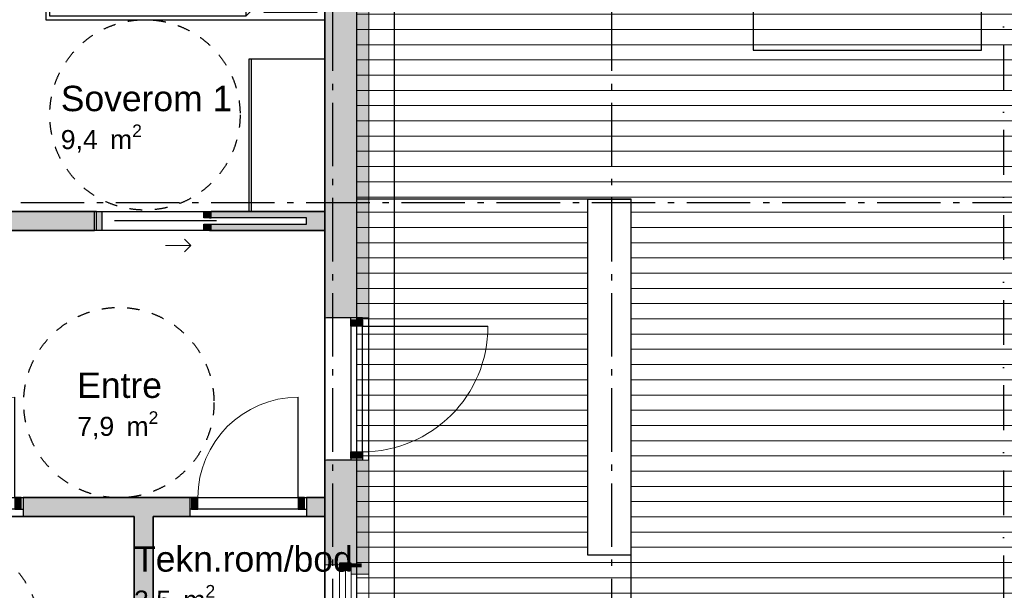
# Model space of a CAD drawing. Header units: millimetres. Extents: x 159314 to 204670, y 149478 to 189280.
# Tile 39 of 43: x 181694 to 189455, y 175238 to 179734. Entities that reach past the tile are written whole.
import ezdxf
from ezdxf.enums import TextEntityAlignment as Align

# ---------------------------------------------------------------- set-up
doc = ezdxf.new("R2010")
doc.units = ezdxf.units.MM
doc.header["$LTSCALE"] = 0.5
doc.header["$MEASUREMENT"] = 0
doc.set_wipeout_variables(frame=1)
for name, pattern in [('Akselinje', [1500, 1000, -200, 100, -200]), ('PLINE', [0]), ('Prikk & stiplet', [1340.555525, 705.555534, -352.777767, 0, -282.222223]), ('Stipling', [400, 200, -200]), ('Wipeout_Contour', [2000, 0, -2000])]:
    doc.linetypes.add(name, pattern=pattern)
for name, color, linetype in [('23-- Yttervegger (Skravur)(Nye konstruksjoner)', 7, 'Continuous'), ('23-- Yttervegger(Nye konstruksjoner)', 7, 'Continuous'), ('24-- Innervegger (Skravur)(Nye konstruksjoner)', 7, 'Continuous'), ('24-- Innervegger(Nye konstruksjoner)', 7, 'Continuous'), ('244- Vinduer_ dører_ foldevegger(Nye konstruksjoner)', 7, 'Continuous'), ('25-- Dekker(Nye konstruksjoner)', 7, 'Continuous'), ('251- Frittbærende dekker(Nye konstruksjoner)', 7, 'Continuous'), ('26-- Yttertak(Nye konstruksjoner)', 7, 'Continuous'), ('27-- Fast inventar(Nye konstruksjoner)', 7, 'Continuous'), ('68-- Inventar (løst)(Nye konstruksjoner)', 7, 'Continuous'), ('822- Modullinjer(Nye konstruksjoner)', 7, 'Continuous'), ('852- Snittmarkør', 7, 'Continuous'), ('862- M___Nettoareal(Nye konstruksjoner)', 7, 'Continuous'), ('862- M___Nettoareal(Polylinje)(Nye konstruksjoner)', 7, 'Continuous'), ('862- M___Nettoareal(Tekst)(Nye konstruksjoner)', 7, 'Continuous'), ('878- Annen overflate_visuell informasjon_snusirkler(Nye konstruksjoner)', 7, 'Continuous')]:
    doc.layers.add(name, color=color, linetype=linetype)
for name, color, linetype, lineweight in [('234- Vinduer_ dører_ porter(Nye konstruksjoner)', 7, 'Continuous', 0), ('235- Utvendig kledning og overflate(Nye konstruksjoner)', 7, 'Continuous', 0), ('236- Innvendig kledning og overflate(Nye konstruksjoner)', 7, 'Continuous', 0), ('255- Gulvoverflate(Nye konstruksjoner)', 7, 'Continuous', 0)]:
    doc.layers.add(name, color=color, linetype=linetype, lineweight=lineweight)
doc.styles.add('GENERATED_STYLE_1', font='arial.ttf')
doc.styles.add('GENERATED_STYLE_4', font='arialbd.ttf')

# ---------------------------------------------------------------- blocks, each defined once
blk = doc.blocks.new('Leilighet 5_102_9_1', base_point=(175190.7, 178886))
at = {"layer": '862- M___Nettoareal(Polylinje)(Nye konstruksjoner)', "linetype": 'PLINE', "flags": 128}
blk.add_lwpolyline([(176598.9, 180733.7), (176598.9, 173218.7), (184098.9, 173218.7), (184098.9, 180733.7)], close=True, dxfattribs=at)
at = {"layer": '862- M___Nettoareal(Tekst)(Nye konstruksjoner)', "style": 'GENERATED_STYLE_1'}
for tag, height, p in [('DUMMY_861', 300, (176128.6, 179239.6)), ('ROOM_NAME', 300, (174252.9, 179171)), ('DUMMY_862', 150, (174252.9, 178768.2))]:
    blk.add_attdef(tag, text='', height=height, dxfattribs=at).set_placement(p, align=Align.TOP_LEFT)
blk = doc.blocks.new('Entre_106_11_1', base_point=(182414.8, 177406.8))
at = {"layer": '862- M___Nettoareal(Polylinje)(Nye konstruksjoner)', "linetype": 'PLINE', "flags": 128}
blk.add_lwpolyline([(180348.9, 178073.7), (180348.9, 175969), (184098.9, 175969), (184098.9, 178073.7)], close=True, dxfattribs=at)
at = {"layer": '862- M___Nettoareal(Tekst)(Nye konstruksjoner)', "insert": (182147.5, 176648.6), "char_height": 150, "attachment_point": 1, "style": 'GENERATED_STYLE_1'}
blk.add_mtext('\\A1;{\\pql;\\pt0,24100;\\fArial|b0|i0|c0|p0;\\W1.000000;7,9\\fArial|b0|i0|c0|p0;\\W1.000000;\\A1{\\H.66x;\\S^  ;}\\fArial|b0|i0|c0|p0;\\W1.000000; m\\fArial|b0|i0|c0|p0;\\W1.000000;\\A1{\\H.66x;\\S2^  ;}}', dxfattribs=at)
at = {"layer": '862- M___Nettoareal(Tekst)(Nye konstruksjoner)', "style": 'GENERATED_STYLE_1'}
for tag, height, p in [('ROOM_NAME', 200, (182147.5, 176953.6)), ('DUMMY_861', 200, (182803.1, 176999.3)), ('DUMMY_862', 150, (182147.5, 176685))]:
    blk.add_attdef(tag, text='', height=height, dxfattribs=at).set_placement(p, align=Align.TOP_LEFT)
blk = doc.blocks.new('Soverom 1_102_13_1', base_point=(181819.4, 178670.7))
at = {"layer": '862- M___Nettoareal(Polylinje)(Nye konstruksjoner)', "linetype": 'PLINE', "flags": 128}
blk.add_lwpolyline([(184098.9, 178223.7), (184098.9, 180733.7), (180348.9, 180733.7), (180348.9, 178223.7)], close=True, dxfattribs=at)
at = {"layer": '862- M___Nettoareal(Tekst)(Nye konstruksjoner)', "insert": (182017.9, 178908), "char_height": 150, "attachment_point": 1, "style": 'GENERATED_STYLE_1'}
blk.add_mtext('\\A1;{\\pql;\\pt0,24100;\\fArial|b0|i0|c0|p0;\\W1.000000;9,4\\fArial|b0|i0|c0|p0;\\W1.000000;\\A1{\\H.66x;\\S^  ;}\\fArial|b0|i0|c0|p0;\\W1.000000; m\\fArial|b0|i0|c0|p0;\\W1.000000;\\A1{\\H.66x;\\S2^  ;}}', dxfattribs=at)
at = {"layer": '862- M___Nettoareal(Tekst)(Nye konstruksjoner)', "style": 'GENERATED_STYLE_1'}
for tag, height, p in [('ROOM_NAME', 200, (182017.9, 179213)), ('DUMMY_861', 200, (183344.2, 179258.7)), ('DUMMY_862', 150, (182017.9, 178944.4))]:
    blk.add_attdef(tag, text='', height=height, dxfattribs=at).set_placement(p, align=Align.TOP_LEFT)
blk = doc.blocks.new('Tekn.rom_bod_104_14_1', base_point=(182887.9, 174191.4))
at = {"layer": '862- M___Nettoareal(Polylinje)(Nye konstruksjoner)', "linetype": 'PLINE', "flags": 128}
blk.add_lwpolyline([(184098.9, 173218.7), (184098.9, 175819), (182746.6, 175819), (182746.6, 173218.7)], close=True, dxfattribs=at)
at = {"layer": '862- M___Nettoareal(Tekst)(Nye konstruksjoner)', "insert": (182595.5, 175280), "char_height": 150, "attachment_point": 1, "style": 'GENERATED_STYLE_1'}
blk.add_mtext('\\A1;{\\pql;\\pt0,24100;\\fArial|b0|i0|c0|p0;\\W1.000000;3,5\\fArial|b0|i0|c0|p0;\\W1.000000;\\A1{\\H.66x;\\S^  ;}\\fArial|b0|i0|c0|p0;\\W1.000000; m\\fArial|b0|i0|c0|p0;\\W1.000000;\\A1{\\H.66x;\\S2^  ;}}', dxfattribs=at)
at = {"layer": '862- M___Nettoareal(Tekst)(Nye konstruksjoner)', "style": 'GENERATED_STYLE_1'}
for tag, height, p in [('DUMMY_861', 200, (184257.3, 175630.7)), ('ROOM_NAME', 200, (182595.5, 175585)), ('DUMMY_862', 150, (182595.5, 175316.4))]:
    blk.add_attdef(tag, text='', height=height, dxfattribs=at).set_placement(p, align=Align.TOP_LEFT)
blk = doc.blocks.new('Bad_103_15_1', base_point=(181261.3, 174831.7))
at = {"layer": '862- M___Nettoareal(Polylinje)(Nye konstruksjoner)', "linetype": 'PLINE', "flags": 128}
for points in [[(179846.2, 173218.7), (182596.6, 173218.7), (182596.6, 175819), (179846.2, 175819)], [(181041.2, 173469.5), (181551.2, 173469.5), (181551.2, 173219.5), (181041.2, 173219.5)]]:
    blk.add_lwpolyline(points, close=True, dxfattribs=at)
at = {"layer": '862- M___Nettoareal(Tekst)(Nye konstruksjoner)', "insert": (180560.7, 174901.3), "char_height": 150, "attachment_point": 1, "style": 'GENERATED_STYLE_1'}
blk.add_mtext('\\A1;{\\pql;\\pt0,24100;\\fArial|b0|i0|c0|p0;\\W1.000000;7,0\\fArial|b0|i0|c0|p0;\\W1.000000;\\A1{\\H.66x;\\S^  ;}\\fArial|b0|i0|c0|p0;\\W1.000000; m\\fArial|b0|i0|c0|p0;\\W1.000000;\\A1{\\H.66x;\\S2^  ;}}', dxfattribs=at)
at = {"layer": '862- M___Nettoareal(Tekst)(Nye konstruksjoner)', "style": 'GENERATED_STYLE_1'}
for tag, height, p in [('DUMMY_861', 200, (181048.7, 175252)), ('ROOM_NAME', 200, (180560.7, 175206.3)), ('DUMMY_862', 150, (180560.7, 174937.7))]:
    blk.add_attdef(tag, text='', height=height, dxfattribs=at).set_placement(p, align=Align.TOP_LEFT)
blk = doc.blocks.new('Vindu[13]_1')
at = {"layer": '23-- Yttervegger (Skravur)(Nye konstruksjoner)', "linetype": 'Continuous'}
for points in [[(184215.9, 175451.2), (184215.9, 175395.2), (184307.9, 175395.2), (184307.9, 175451.2)], [(184307.9, 174961.2), (184307.9, 175017.2), (184215.9, 175017.2), (184215.9, 174961.2)]]:
    blk.add_hatch(color=256, dxfattribs=at).paths.add_polyline_path(points)
at = {"layer": '234- Vinduer_ dører_ porter(Nye konstruksjoner)', "linetype": 'PLINE'}
for p, q in [((184098.9, 175438.2), (184098.9, 174974.2)), ((184215.9, 175451.2), (184215.9, 175395.2)), ((184307.9, 175395.2), (184307.9, 175451.2)), ((184215.9, 175395.2), (184307.9, 175395.2)), ((184215.9, 175395.2), (184215.9, 175017.2)), ((184261.9, 175395.2), (184261.9, 175017.2)), ((184307.9, 175017.2), (184307.9, 175395.2)), ((184444.9, 175364.2), (184444.9, 175048.2)), ((184307.9, 175017.2), (184215.9, 175017.2)), ((184215.9, 175017.2), (184215.9, 174961.2)), ((184307.9, 174961.2), (184307.9, 175017.2))]:
    blk.add_line(p, q, dxfattribs=at)
at = {"layer": '235- Utvendig kledning og overflate(Nye konstruksjoner)', "linetype": 'PLINE'}
for p, q in [((184444.9, 175451.2), (184444.9, 175364.2)), ((184307.9, 175364.2), (184444.9, 175364.2)), ((184307.9, 175048.2), (184444.9, 175048.2)), ((184444.9, 174961.2), (184444.9, 175048.2))]:
    blk.add_line(p, q, dxfattribs=at)
at = {"layer": '236- Innvendig kledning og overflate(Nye konstruksjoner)', "linetype": 'PLINE'}
for p, q in [((184098.9, 175451.2), (184098.9, 175438.2)), ((184215.9, 175438.2), (184098.9, 175438.2)), ((184098.9, 174961.2), (184098.9, 174974.2)), ((184215.9, 174974.2), (184098.9, 174974.2))]:
    blk.add_line(p, q, dxfattribs=at)
at = {"layer": '244- Vinduer_ dører_ foldevegger(Nye konstruksjoner)', "linetype": 'PLINE'}
for p, q in [((184307.9, 175451.2), (184215.9, 175451.2)), ((184307.9, 175451.2), (184215.9, 175451.2)), ((184307.9, 174961.2), (184215.9, 174961.2)), ((184307.9, 174961.2), (184215.9, 174961.2))]:
    blk.add_line(p, q, dxfattribs=at)
blk = doc.blocks.new('Dør[6]_1')
at = {"layer": '23-- Yttervegger (Skravur)(Nye konstruksjoner)', "linetype": 'Continuous'}
for points in [[(184394.9, 177369), (184302.9, 177369), (184302.9, 177319), (184394.9, 177319)], [(184302.9, 176279), (184394.9, 176279), (184394.9, 176329), (184302.9, 176329)]]:
    blk.add_hatch(color=256, dxfattribs=at).paths.add_polyline_path(points)
at = {"layer": '234- Vinduer_ dører_ porter(Nye konstruksjoner)', "linetype": 'PLINE'}
blk.add_arc((184394.9, 177319), 990, 270, 0, dxfattribs=at)
at = {"layer": '235- Utvendig kledning og overflate(Nye konstruksjoner)', "linetype": 'PLINE'}
for p, q in [((184366.9, 177384), (184357.9, 177384)), ((184366.9, 177384), (184357.9, 177384)), ((184389.9, 177384), (184366.9, 177384)), ((184389.9, 177384), (184366.9, 177384)), ((184394.9, 177384), (184389.9, 177384)), ((184394.9, 177384), (184389.9, 177384)), ((184425.9, 177384), (184394.9, 177384)), ((184444.9, 177384), (184425.9, 177384)), ((184366.9, 176264), (184357.9, 176264)), ((184366.9, 176264), (184357.9, 176264)), ((184389.9, 176264), (184366.9, 176264)), ((184389.9, 176264), (184366.9, 176264)), ((184394.9, 176264), (184389.9, 176264)), ((184394.9, 176264), (184389.9, 176264)), ((184425.9, 176264), (184394.9, 176264)), ((184444.9, 176264), (184425.9, 176264))]:
    blk.add_line(p, q, dxfattribs=at)
at = {"layer": '236- Innvendig kledning og overflate(Nye konstruksjoner)', "linetype": 'PLINE'}
for p, q in [((184111.9, 177384), (184098.9, 177384)), ((184111.9, 176264), (184098.9, 176264))]:
    blk.add_line(p, q, dxfattribs=at)
at = {"layer": '244- Vinduer_ dører_ foldevegger(Nye konstruksjoner)', "linetype": 'PLINE'}
for p, q in [((184098.9, 176264), (184098.9, 177384)), ((184159.9, 177384), (184111.9, 177384)), ((184302.9, 177384), (184159.9, 177384)), ((184302.9, 177369), (184302.9, 177384)), ((184394.9, 177384), (184302.9, 177384)), ((184357.9, 177384), (184302.9, 177384)), ((184357.9, 177384), (184302.9, 177384)), ((184302.9, 177319), (184302.9, 177369)), ((184302.9, 177369), (184394.9, 177369)), ((184394.9, 177369), (184394.9, 177384)), ((184394.9, 177369), (184394.9, 177319)), ((184444.9, 176264), (184444.9, 177384)), ((184302.9, 177319), (184302.9, 176329)), ((184394.9, 177319), (184302.9, 177319)), ((184394.9, 176329), (184394.9, 177319)), ((184394.9, 177319), (185384.9, 177319)), ((184159.9, 176264), (184111.9, 176264)), ((184302.9, 176264), (184159.9, 176264)), ((184302.9, 176279), (184302.9, 176329)), ((184302.9, 176329), (184394.9, 176329)), ((184302.9, 176279), (184302.9, 176264)), ((184394.9, 176279), (184302.9, 176279)), ((184394.9, 176264), (184302.9, 176264)), ((184357.9, 176264), (184302.9, 176264)), ((184357.9, 176264), (184302.9, 176264)), ((184394.9, 176329), (184394.9, 176279)), ((184394.9, 176279), (184394.9, 176264))]:
    blk.add_line(p, q, dxfattribs=at)
blk = doc.blocks.new('Dør[9]_1')
at = {"layer": '24-- Innervegger (Skravur)(Nye konstruksjoner)', "linetype": 'Continuous'}
for points in [[(180815.9, 175877), (180865.9, 175877), (180865.9, 175969), (180815.9, 175969)], [(181705.9, 175969), (181655.9, 175969), (181655.9, 175877), (181705.9, 175877)]]:
    blk.add_hatch(color=256, dxfattribs=at).paths.add_polyline_path(points)
at = {"layer": '234- Vinduer_ dører_ porter(Nye konstruksjoner)', "linetype": 'PLINE'}
blk.add_arc((181655.9, 175969), 790, 90, 180, dxfattribs=at)
at = {"layer": '244- Vinduer_ dører_ foldevegger(Nye konstruksjoner)', "linetype": 'PLINE'}
for p, q in [((181655.9, 175969), (181655.9, 176759)), ((180800.9, 175969), (181720.9, 175969)), ((180815.9, 175969), (180800.9, 175969)), ((180800.9, 175969), (180800.9, 175877)), ((180800.9, 175969), (180800.9, 175877)), ((180800.9, 175969), (180800.9, 175877)), ((180865.9, 175969), (180815.9, 175969)), ((180815.9, 175969), (180815.9, 175877)), ((180865.9, 175969), (181655.9, 175969)), ((180865.9, 175877), (180865.9, 175969)), ((181705.9, 175969), (181655.9, 175969)), ((181655.9, 175969), (181655.9, 175877)), ((181705.9, 175969), (181720.9, 175969)), ((181705.9, 175877), (181705.9, 175969)), ((181720.9, 175969), (181720.9, 175877)), ((181720.9, 175969), (181720.9, 175877)), ((181720.9, 175969), (181720.9, 175877)), ((180815.9, 175877), (180800.9, 175877)), ((180800.9, 175877), (180800.9, 175819)), ((180815.9, 175877), (180865.9, 175877)), ((181655.9, 175877), (180865.9, 175877)), ((181655.9, 175877), (181705.9, 175877)), ((181705.9, 175877), (181720.9, 175877)), ((181720.9, 175877), (181720.9, 175819)), ((180800.9, 175819), (181720.9, 175819))]:
    blk.add_line(p, q, dxfattribs=at)
blk = doc.blocks.new('Dør[10]_1')
at = {"layer": '24-- Innervegger (Skravur)(Nye konstruksjoner)', "linetype": 'Continuous'}
for points in [[(183048.9, 175877), (183098.9, 175877), (183098.9, 175969), (183048.9, 175969)], [(183938.9, 175969), (183888.9, 175969), (183888.9, 175877), (183938.9, 175877)]]:
    blk.add_hatch(color=256, dxfattribs=at).paths.add_polyline_path(points)
at = {"layer": '234- Vinduer_ dører_ porter(Nye konstruksjoner)', "linetype": 'PLINE'}
blk.add_arc((183888.9, 175969), 790, 90, 180, dxfattribs=at)
at = {"layer": '244- Vinduer_ dører_ foldevegger(Nye konstruksjoner)', "linetype": 'PLINE'}
for p, q in [((183888.9, 175969), (183888.9, 176759)), ((183033.9, 175969), (183953.9, 175969)), ((183048.9, 175969), (183033.9, 175969)), ((183033.9, 175969), (183033.9, 175877)), ((183033.9, 175969), (183033.9, 175877)), ((183033.9, 175969), (183033.9, 175877)), ((183098.9, 175969), (183048.9, 175969)), ((183048.9, 175969), (183048.9, 175877)), ((183098.9, 175969), (183888.9, 175969)), ((183098.9, 175877), (183098.9, 175969)), ((183938.9, 175969), (183888.9, 175969)), ((183888.9, 175969), (183888.9, 175877)), ((183938.9, 175969), (183953.9, 175969)), ((183938.9, 175877), (183938.9, 175969)), ((183953.9, 175969), (183953.9, 175877)), ((183953.9, 175969), (183953.9, 175877)), ((183953.9, 175969), (183953.9, 175877)), ((183048.9, 175877), (183033.9, 175877)), ((183033.9, 175877), (183033.9, 175819)), ((183048.9, 175877), (183098.9, 175877)), ((183888.9, 175877), (183098.9, 175877)), ((183888.9, 175877), (183938.9, 175877)), ((183938.9, 175877), (183953.9, 175877)), ((183953.9, 175877), (183953.9, 175819)), ((183033.9, 175819), (183953.9, 175819))]:
    blk.add_line(p, q, dxfattribs=at)
blk = doc.blocks.new('Skyvedør med pocketkarm[11]_1')
at = {"layer": '24-- Innervegger (Skravur)(Nye konstruksjoner)', "linetype": 'Continuous'}
for points in [[(182298.9, 178223.7), (182298.9, 178073.7), (182341.9, 178073.7), (182341.9, 178223.7)], [(183188.9, 178173.7), (183188.9, 178223.7), (183145.9, 178223.7), (183145.9, 178173.7)], [(183188.9, 178073.7), (183188.9, 178123.7), (183145.9, 178123.7), (183145.9, 178073.7)]]:
    blk.add_hatch(color=256, dxfattribs=at).paths.add_polyline_path(points)
at = {"layer": '234- Vinduer_ dører_ porter(Nye konstruksjoner)', "linetype": 'PLINE'}
for p, q in [((183043.9, 177953.7), (182993.9, 178003.7)), ((182843.9, 177953.7), (183043.9, 177953.7)), ((183043.9, 177953.7), (182993.9, 177903.7))]:
    blk.add_line(p, q, dxfattribs=at)
at = {"layer": '244- Vinduer_ dører_ foldevegger(Nye konstruksjoner)', "linetype": 'PLINE'}
for p, q in [((182283.9, 178073.7), (182283.9, 178223.7)), ((182298.9, 178223.7), (182283.9, 178223.7)), ((182283.9, 178073.7), (182283.9, 178223.7)), ((182283.9, 178073.7), (182283.9, 178223.7)), ((182298.9, 178223.7), (182341.9, 178223.7)), ((182298.9, 178073.7), (182298.9, 178223.7)), ((182341.9, 178223.7), (182341.9, 178073.7)), ((183145.9, 178173.7), (183145.9, 178223.7)), ((183145.9, 178223.7), (183188.9, 178223.7)), ((183188.9, 178223.7), (183203.9, 178223.7)), ((183188.9, 178223.7), (183188.9, 178173.7)), ((183203.9, 178173.7), (183203.9, 178223.7)), ((183203.9, 178173.7), (183203.9, 178223.7)), ((183203.9, 178173.7), (183203.9, 178223.7)), ((183245.9, 178148.7), (182441.9, 178148.7)), ((183188.9, 178173.7), (183145.9, 178173.7)), ((183145.9, 178073.7), (183145.9, 178123.7)), ((183145.9, 178123.7), (183188.9, 178123.7)), ((183188.9, 178173.7), (183203.9, 178173.7)), ((183188.9, 178123.7), (183203.9, 178123.7)), ((183188.9, 178123.7), (183188.9, 178073.7)), ((183203.9, 178073.7), (183203.9, 178123.7)), ((183203.9, 178073.7), (183203.9, 178123.7)), ((183203.9, 178073.7), (183203.9, 178123.7)), ((182298.9, 178073.7), (182283.9, 178073.7)), ((182341.9, 178073.7), (182298.9, 178073.7)), ((183188.9, 178073.7), (183145.9, 178073.7)), ((183188.9, 178073.7), (183203.9, 178073.7))]:
    blk.add_line(p, q, dxfattribs=at)
blk = doc.blocks.new('Seng 01[3]_1', base_point=(181898.9, 180733.7))
at = {"layer": '68-- Inventar (løst)(Nye konstruksjoner)', "linetype": 'PLINE'}
for p, q in [((181898.9, 180733.7), (181898.9, 179733.7)), ((184098.9, 180733.7), (181898.9, 180733.7)), ((184098.9, 179733.7), (184098.9, 180733.7)), ((183478.9, 179763.7), (183478.9, 179943.7)), ((183658.9, 179943.7), (183478.9, 179943.7)), ((181898.9, 179733.7), (184098.9, 179733.7))]:
    blk.add_line(p, q, dxfattribs=at)
at = {"layer": '68-- Inventar (løst)(Nye konstruksjoner)', "linetype": 'PLINE', "flags": 128}
for points in [[(181928.9, 180703.7), (181928.9, 179763.7), (183478.9, 179763.7), (183658.9, 179943.7), (183658.9, 180703.7)], [(183658.9, 179943.7), (183618.9, 179903.7), (183618.9, 179793.7), (184038.9, 179793.7), (184038.9, 180673.7), (183658.9, 180673.7)]]:
    blk.add_lwpolyline(points, close=True, dxfattribs=at)
blk = doc.blocks.new('Utendørs benk[8]_1', base_point=(189275.8, 179493.7))
at = {"layer": '68-- Inventar (løst)(Nye konstruksjoner)', "linetype": 'PLINE', "flags": 128}
blk.add_lwpolyline([(189275.8, 179493.7), (189275.8, 180143.7), (187475.8, 180143.7), (187475.8, 179493.7)], close=True, dxfattribs=at)
blk = doc.blocks.new('Garderobe 01[53]_1', base_point=(183498.9, 179423.7))
at = {"layer": '27-- Fast inventar(Nye konstruksjoner)', "linetype": 'PLINE'}
blk.add_line((183518.9, 179423.7), (183518.9, 178223.7), dxfattribs=at)
at = {"layer": '27-- Fast inventar(Nye konstruksjoner)', "linetype": 'PLINE', "flags": 128}
blk.add_lwpolyline([(183498.9, 179423.7), (183498.9, 178223.7), (184098.9, 178223.7), (184098.9, 179423.7)], close=True, dxfattribs=at)
blk = doc.blocks.new('Standard grid marker[154]_1', base_point=(184158.9, 188279.7))
at = {"layer": '822- Modullinjer(Nye konstruksjoner)', "linetype": 'Akselinje'}
blk.add_line((184158.9, 188079.7), (184158.9, 150687.7), dxfattribs=at)
at = {"layer": '822- Modullinjer(Nye konstruksjoner)', "style": 'GENERATED_STYLE_4'}
for tag, p in [('AC_MarkerText_1_0', (184158.9, 188954.7)), ('AC_MarkerText_1_1', (184158.9, 150162.7))]:
    blk.add_attdef(tag, text='', height=350, rotation=360, dxfattribs=at).set_placement(p, align=Align.TOP_CENTER)
blk = doc.blocks.new('Standard grid marker[155]_1', base_point=(186358.9, 188279.7))
at = {"layer": '822- Modullinjer(Nye konstruksjoner)', "linetype": 'Akselinje'}
blk.add_line((186358.9, 188079.7), (186358.9, 150687.7), dxfattribs=at)
at = {"layer": '822- Modullinjer(Nye konstruksjoner)', "style": 'GENERATED_STYLE_4'}
for tag, p in [('AC_MarkerText_1_0', (186358.9, 188954.7)), ('AC_MarkerText_1_1', (186358.9, 150162.7))]:
    blk.add_attdef(tag, text='', height=350, rotation=360, dxfattribs=at).set_placement(p, align=Align.TOP_CENTER)
blk = doc.blocks.new('Standard grid marker[158]_1', base_point=(171752.9, 178293.7))
at = {"layer": '822- Modullinjer(Nye konstruksjoner)', "linetype": 'Akselinje'}
blk.add_line((171952.9, 178293.7), (202944.9, 178293.7), dxfattribs=at)
at = {"layer": '822- Modullinjer(Nye konstruksjoner)', "style": 'GENERATED_STYLE_4'}
for tag, p in [('AC_MarkerText_1_0', (171252.9, 178468.7)), ('AC_MarkerText_1_1', (203644.9, 178468.7))]:
    blk.add_attdef(tag, text='', height=350, dxfattribs=at).set_placement(p, align=Align.TOP_CENTER)

msp = doc.modelspace()

# ---------------------------------------------------------------- hatches: boundary and pattern name
at = {"layer": '23-- Yttervegger (Skravur)(Nye konstruksjoner)', "linetype": 'Continuous'}
for points in [[(184357.9, 180992.7), (184357.9, 177384), (184366.9, 177384), (184366.9, 180992.7)], [(184366.9, 181001.7), (184366.9, 177384), (184389.9, 177384), (184389.9, 181001.7)], [(184389.9, 181024.7), (184389.9, 177384), (184425.9, 177384), (184425.9, 181024.7)], [(184425.9, 177384), (184444.9, 177384), (184444.9, 181060.7), (184425.9, 181060.7)], [(184159.9, 180794.7), (184159.9, 177384), (184357.9, 177384), (184357.9, 180794.7)], [(184098.9, 180733.7), (184098.9, 177384), (184111.9, 177384), (184111.9, 180733.7)], [(184111.9, 177384), (184159.9, 177384), (184159.9, 180746.7), (184111.9, 180746.7)], [(184098.9, 175451.2), (184111.9, 175451.2), (184111.9, 176264), (184098.9, 176264)], [(184111.9, 176264), (184111.9, 175451.2), (184159.9, 175451.2), (184159.9, 176264)], [(184159.9, 175451.2), (184215.9, 175451.2), (184307.9, 175451.2), (184357.9, 175451.2), (184357.9, 176264), (184159.9, 176264)], [(184366.9, 176264), (184357.9, 176264), (184357.9, 175451.2), (184366.9, 175451.2)], [(184389.9, 176264), (184366.9, 176264), (184366.9, 175451.2), (184389.9, 175451.2)], [(184425.9, 176264), (184389.9, 176264), (184389.9, 175451.2), (184425.9, 175451.2)], [(184425.9, 176264), (184425.9, 175451.2), (184444.9, 175451.2), (184444.9, 176264)], [(184098.9, 175438.2), (184215.9, 175438.2), (184215.9, 175451.2), (184111.9, 175451.2), (184098.9, 175451.2)], [(184366.9, 175451.2), (184357.9, 175451.2), (184307.9, 175451.2), (184307.9, 175442.2), (184366.9, 175442.2)], [(184389.9, 175451.2), (184366.9, 175451.2), (184366.9, 175442.2), (184307.9, 175442.2), (184307.9, 175419.2), (184389.9, 175419.2)], [(184425.9, 175451.2), (184389.9, 175451.2), (184389.9, 175419.2), (184307.9, 175419.2), (184307.9, 175383.2), (184425.9, 175383.2)], [(184444.9, 175451.2), (184425.9, 175451.2), (184425.9, 175383.2), (184307.9, 175383.2), (184307.9, 175364.2), (184444.9, 175364.2)]]:
    msp.add_hatch(color=256, dxfattribs=at).paths.add_polyline_path(points)
at = {"layer": '24-- Innervegger (Skravur)(Nye konstruksjoner)', "linetype": 'Continuous'}
for points in [[(180348.9, 178223.7), (180348.9, 178073.7), (182283.9, 178073.7), (182283.9, 178223.7)], [(184098.9, 178223.7), (183203.9, 178223.7), (183203.9, 178173.7), (183954.9, 178173.7), (183954.9, 178123.7), (183203.9, 178123.7), (183203.9, 178073.7), (184098.9, 178073.7)], [(181720.9, 175969), (181720.9, 175819), (183033.9, 175819), (183033.9, 175969)], [(183953.9, 175969), (183953.9, 175819), (184098.9, 175819), (184098.9, 175969)], [(182746.6, 173218.7), (182746.6, 175819), (182596.6, 175819), (182596.6, 173218.7)]]:
    msp.add_hatch(color=256, dxfattribs=at).paths.add_polyline_path(points)
at = {"layer": '255- Gulvoverflate(Nye konstruksjoner)', "linetype": 'Continuous'}
h = msp.add_hatch(dxfattribs=at)
h.set_pattern_fill('LINJER_120_MM_0001', color=256, style=0, pattern_type=2)
h.set_pattern_definition([(0, (188973.87, 180376.58), (0, 120), [])])
h.paths.add_polyline_path([(182885.5, 163179.7), (195827.9, 163179.7), (195827.9, 165203.7), (186264.9, 165203.7), (186264.9, 171018.7), (194294.9, 171018.7), (194294.9, 177287.7), (194294.9, 183129.7), (186222.9, 183129.7), (186222.9, 180629.7), (184348.9, 180629.7), (184348.9, 165107.7), (182885.5, 165107.7)])

# ---------------------------------------------------------------- linework, layer by layer
at = {"layer": '23-- Yttervegger(Nye konstruksjoner)', "linetype": 'PLINE'}
for p, q in [((184159.9, 177384), (184111.9, 177384)), ((184302.9, 177384), (184159.9, 177384)), ((184357.9, 177384), (184302.9, 177384)), ((184159.9, 176264), (184111.9, 176264)), ((184302.9, 176264), (184159.9, 176264)), ((184357.9, 176264), (184302.9, 176264)), ((184307.9, 175451.2), (184215.9, 175451.2))]:
    msp.add_line(p, q, dxfattribs=at)
at = {"layer": '235- Utvendig kledning og overflate(Nye konstruksjoner)', "linetype": 'PLINE'}
for p, q in [((184366.9, 177384), (184357.9, 177384)), ((184389.9, 177384), (184366.9, 177384)), ((184394.9, 177384), (184389.9, 177384)), ((184425.9, 177384), (184394.9, 177384)), ((184444.9, 177384), (184425.9, 177384)), ((184366.9, 176264), (184357.9, 176264)), ((184389.9, 176264), (184366.9, 176264)), ((184394.9, 176264), (184389.9, 176264)), ((184425.9, 176264), (184394.9, 176264)), ((184444.9, 176264), (184425.9, 176264)), ((184444.9, 175451.2), (184444.9, 175364.2)), ((184307.9, 175364.2), (184444.9, 175364.2))]:
    msp.add_line(p, q, dxfattribs=at)
at = {"layer": '235- Utvendig kledning og overflate(Nye konstruksjoner)', "linetype": 'PLINE', "flags": 128}
for points in [[(184444.9, 177384), (184444.9, 181060.7)], [(184444.9, 175451.2), (184444.9, 176264)]]:
    msp.add_lwpolyline(points, dxfattribs=at)
at = {"layer": '236- Innvendig kledning og overflate(Nye konstruksjoner)', "linetype": 'PLINE'}
for p, q in [((184111.9, 177384), (184098.9, 177384)), ((184111.9, 176264), (184098.9, 176264)), ((184098.9, 175451.2), (184098.9, 175438.2)), ((184215.9, 175438.2), (184098.9, 175438.2))]:
    msp.add_line(p, q, dxfattribs=at)
at = {"layer": '236- Innvendig kledning og overflate(Nye konstruksjoner)', "linetype": 'PLINE', "flags": 128}
for points in [[(184098.9, 180733.7), (184098.9, 177384)], [(184098.9, 176264), (184098.9, 175969)], [(184098.9, 175819), (184098.9, 175451.2)]]:
    msp.add_lwpolyline(points, dxfattribs=at)
at = {"layer": '24-- Innervegger(Nye konstruksjoner)', "linetype": 'PLINE'}
for p, q in [((182283.9, 178073.7), (182283.9, 178223.7)), ((183203.9, 178173.7), (183203.9, 178223.7)), ((183203.9, 178073.7), (183203.9, 178123.7)), ((181720.9, 175969), (181720.9, 175877)), ((183033.9, 175969), (183033.9, 175877)), ((183953.9, 175969), (183953.9, 175877)), ((181720.9, 175877), (181720.9, 175819)), ((183033.9, 175877), (183033.9, 175819)), ((183953.9, 175877), (183953.9, 175819))]:
    msp.add_line(p, q, dxfattribs=at)
at = {"layer": '24-- Innervegger(Nye konstruksjoner)', "linetype": 'PLINE', "flags": 128}
for points in [[(182283.9, 178223.7), (180348.9, 178223.7)], [(184098.9, 178223.7), (183203.9, 178223.7)], [(184098.9, 178073.7), (184098.9, 178223.7)], [(180348.9, 178073.7), (182283.9, 178073.7)], [(183203.9, 178073.7), (184098.9, 178073.7)], [(183033.9, 175969), (181720.9, 175969)], [(184098.9, 175969), (183953.9, 175969)], [(181720.9, 175819), (182596.6, 175819)], [(182596.6, 175819), (182596.6, 173218.7)], [(182746.6, 175819), (183033.9, 175819)], [(182746.6, 173218.7), (182746.6, 175819)], [(183953.9, 175819), (184098.9, 175819)]]:
    msp.add_lwpolyline(points, dxfattribs=at)
at = {"layer": '244- Vinduer_ dører_ foldevegger(Nye konstruksjoner)', "linetype": 'PLINE'}
for p, q in [((183954.9, 178173.7), (183188.9, 178173.7)), ((183188.9, 178123.7), (183954.9, 178123.7)), ((183954.9, 178123.7), (183954.9, 178173.7))]:
    msp.add_line(p, q, dxfattribs=at)
at = {"layer": '25-- Dekker(Nye konstruksjoner)', "linetype": 'PLINE', "flags": 128}
msp.add_lwpolyline([(182885.5, 163179.7), (195827.9, 163179.7), (195827.9, 165203.7), (186264.9, 165203.7), (186264.9, 171018.7), (194294.9, 171018.7), (194294.9, 177287.7), (194294.9, 183129.7), (186222.9, 183129.7), (186222.9, 180629.7), (184348.9, 180629.7), (184348.9, 165107.7), (182885.5, 165107.7)], close=True, dxfattribs=at)
at = {"layer": '251- Frittbærende dekker(Nye konstruksjoner)', "linetype": 'PLINE', "flags": 128}
msp.add_lwpolyline([(184348.9, 165107.7), (182722.9, 165107.7), (182722.9, 163179.7), (196044.9, 163179.7), (196044.9, 165549.7), (194744.9, 165549.7), (194744.9, 165107.7), (186264.9, 165107.7), (186264.9, 171289.7), (186514.9, 171289.7), (186514.9, 178318.7), (184348.9, 178318.7)], close=True, dxfattribs=at)
at = {"layer": '26-- Yttertak(Nye konstruksjoner)', "linetype": 'PLINE', "flags": 128}
for points in [[(184644.9, 181179.7), (184644.8, 165007.7)], [(184098.9, 180733.7), (184098.8, 165453.7)]]:
    msp.add_lwpolyline(points, dxfattribs=at)
at = {"layer": '852- Snittmarkør', "linetype": 'Prikk & stiplet'}
msp.add_line((189448.9, 187579.6), (189448.9, 151137.7), dxfattribs=at)
at = {"layer": '878- Annen overflate_visuell informasjon_snusirkler(Nye konstruksjoner)', "linetype": 'Stipling'}
for centre in [(182681.1, 178983.7), (182681.1, 178983.7), (182475.3, 176716.9), (181104, 174902.7)]:
    msp.add_circle(centre, 750, dxfattribs=at)

# ---------------------------------------------------------------- block references
at = {"layer": '244- Vinduer_ dører_ foldevegger(Nye konstruksjoner)', "linetype": 'PLINE'}
for name in ['Skyvedør med pocketkarm[11]_1', 'Dør[6]_1', 'Dør[9]_1', 'Dør[10]_1', 'Vindu[13]_1']:
    msp.add_blockref(name, (0, 0), dxfattribs=at)
at = {"layer": '27-- Fast inventar(Nye konstruksjoner)', "linetype": 'PLINE'}
msp.add_blockref('Garderobe 01[53]_1', (183498.9, 179423.7), dxfattribs=at)
at = {"layer": '68-- Inventar (løst)(Nye konstruksjoner)', "linetype": 'PLINE'}
for name, p in [('Seng 01[3]_1', (181898.9, 180733.7)), ('Utendørs benk[8]_1', (189275.8, 179493.7))]:
    msp.add_blockref(name, p, dxfattribs=at)
at = {"layer": '822- Modullinjer(Nye konstruksjoner)', "linetype": 'PLINE'}
msp.add_blockref('Standard grid marker[154]_1', (184158.9, 188279.7), dxfattribs=at)
at = {"layer": '862- M___Nettoareal(Nye konstruksjoner)', "linetype": 'Continuous'}
msp.add_blockref('Leilighet 5_102_9_1', (175190.7, 178886), dxfattribs=at)
ref = msp.add_blockref('Soverom 1_102_13_1', (181819.4, 178670.7), dxfattribs=at)
ref.add_attrib('ROOM_NAME', 'Soverom 1', dxfattribs={"layer": '862- M___Nettoareal(Tekst)(Nye konstruksjoner)', "color": 7, "height": 200, "style": 'GENERATED_STYLE_1'}).set_placement((182017.9, 179213), align=Align.TOP_LEFT)
ref = msp.add_blockref('Entre_106_11_1', (182414.8, 177406.8), dxfattribs=at)
ref.add_attrib('ROOM_NAME', 'Entre', dxfattribs={"layer": '862- M___Nettoareal(Tekst)(Nye konstruksjoner)', "color": 7, "height": 200, "style": 'GENERATED_STYLE_1'}).set_placement((182147.5, 176953.6), align=Align.TOP_LEFT)
ref = msp.add_blockref('Bad_103_15_1', (181261.3, 174831.7), dxfattribs=at)
ref.add_attrib('ROOM_NAME', 'Bad', dxfattribs={"layer": '862- M___Nettoareal(Tekst)(Nye konstruksjoner)', "color": 7, "height": 200, "style": 'GENERATED_STYLE_1'}).set_placement((180560.7, 175206.3), align=Align.TOP_LEFT)
ref = msp.add_blockref('Tekn.rom_bod_104_14_1', (182887.9, 174191.4), dxfattribs=at)
ref.add_attrib('ROOM_NAME', 'Tekn.rom/bod', dxfattribs={"layer": '862- M___Nettoareal(Tekst)(Nye konstruksjoner)', "color": 7, "height": 200, "style": 'GENERATED_STYLE_1'}).set_placement((182595.5, 175585), align=Align.TOP_LEFT)

# ---------------------------------------------------------------- next in the draw order: wipeouts: each hides what was drawn before it
at = {"linetype": 'Wipeout_Contour', "ltscale": 1027335.424020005}
msp.add_wipeout([(186168.9, 178318.7), (186168.9, 175518.7), (186187.9, 175518.7), (186187.9, 178318.7)], dxfattribs=at).dxf.layer = '23-- Yttervegger (Skravur)(Nye konstruksjoner)'
at = {"linetype": 'Wipeout_Contour', "ltscale": 1028292.704832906}
msp.add_wipeout([(186514.9, 175518.7), (186514.9, 178318.7), (186501.9, 178318.7), (186501.9, 175518.7)], dxfattribs=at).dxf.layer = '23-- Yttervegger (Skravur)(Nye konstruksjoner)'

# ---------------------------------------------------------------- next in the draw order: wipeouts: each hides what was drawn before it
at = {"linetype": 'Wipeout_Contour', "ltscale": 1027415.167559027}
msp.add_wipeout([(186187.9, 178318.7), (186187.9, 175518.7), (186223.9, 175518.7), (186223.9, 178318.7)], dxfattribs=at).dxf.layer = '23-- Yttervegger (Skravur)(Nye konstruksjoner)'
at = {"linetype": 'Wipeout_Contour', "ltscale": 1028204.19707045}
msp.add_wipeout([(186501.9, 175518.7), (186501.9, 178318.7), (186453.9, 178318.7), (186453.9, 175518.7)], dxfattribs=at).dxf.layer = '23-- Yttervegger (Skravur)(Nye konstruksjoner)'

# ---------------------------------------------------------------- next in the draw order: linework, layer by layer
at = {"layer": '23-- Yttervegger(Nye konstruksjoner)', "linetype": 'PLINE', "flags": 128}
for points in [[(186168.9, 178318.7), (186168.9, 175518.7)], [(186501.9, 178318.7), (186514.9, 178318.7)], [(186514.9, 175518.7), (186514.9, 178318.7)], [(186501.9, 175518.7), (186514.9, 175518.7)]]:
    msp.add_lwpolyline(points, dxfattribs=at)

# ---------------------------------------------------------------- next in the draw order: wipeouts: each hides what was drawn before it
at = {"linetype": 'Wipeout_Contour', "ltscale": 1027500.715265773}
msp.add_wipeout([(186223.9, 178318.7), (186223.9, 175518.7), (186246.9, 175518.7), (186246.9, 178318.7)], dxfattribs=at).dxf.layer = '23-- Yttervegger (Skravur)(Nye konstruksjoner)'

# ---------------------------------------------------------------- next in the draw order: linework, layer by layer
at = {"layer": '23-- Yttervegger(Nye konstruksjoner)', "linetype": 'PLINE', "flags": 128}
for points in [[(186168.9, 178318.7), (186187.9, 178318.7)], [(186168.9, 175518.7), (186187.9, 175518.7)]]:
    msp.add_lwpolyline(points, dxfattribs=at)

# ---------------------------------------------------------------- next in the draw order: wipeouts: each hides what was drawn before it
at = {"linetype": 'Wipeout_Contour', "ltscale": 1027547.116694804}
msp.add_wipeout([(186246.9, 178318.7), (186246.9, 175518.7), (186255.9, 175518.7), (186255.9, 178318.7)], dxfattribs=at).dxf.layer = '23-- Yttervegger (Skravur)(Nye konstruksjoner)'

# ---------------------------------------------------------------- next in the draw order: wipeouts: each hides what was drawn before it
at = {"linetype": 'Wipeout_Contour', "ltscale": 1027847.359816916}
msp.add_wipeout([(186255.9, 178318.7), (186255.9, 175518.7), (186453.9, 175518.7), (186453.9, 178318.7)], dxfattribs=at).dxf.layer = '23-- Yttervegger (Skravur)(Nye konstruksjoner)'

# ---------------------------------------------------------------- next in the draw order: linework, layer by layer
at = {"layer": '23-- Yttervegger(Nye konstruksjoner)', "linetype": 'PLINE', "flags": 128}
for points in [[(186187.9, 178318.7), (186223.9, 178318.7)], [(186223.9, 178318.7), (186246.9, 178318.7)], [(186246.9, 178318.7), (186255.9, 178318.7)], [(186255.9, 178318.7), (186453.9, 178318.7)], [(186453.9, 178318.7), (186501.9, 178318.7)], [(186187.9, 175518.7), (186223.9, 175518.7)], [(186223.9, 175518.7), (186246.9, 175518.7)], [(186246.9, 175518.7), (186255.9, 175518.7)], [(186255.9, 175518.7), (186453.9, 175518.7)], [(186453.9, 175518.7), (186501.9, 175518.7)]]:
    msp.add_lwpolyline(points, dxfattribs=at)

# ---------------------------------------------------------------- next in the draw order: block references
at = {"layer": '822- Modullinjer(Nye konstruksjoner)', "linetype": 'PLINE'}
for name, p in [('Standard grid marker[155]_1', (186358.9, 188279.7)), ('Standard grid marker[158]_1', (171752.9, 178293.7))]:
    msp.add_blockref(name, p, dxfattribs=at)

doc.saveas('drawing.dxf')
